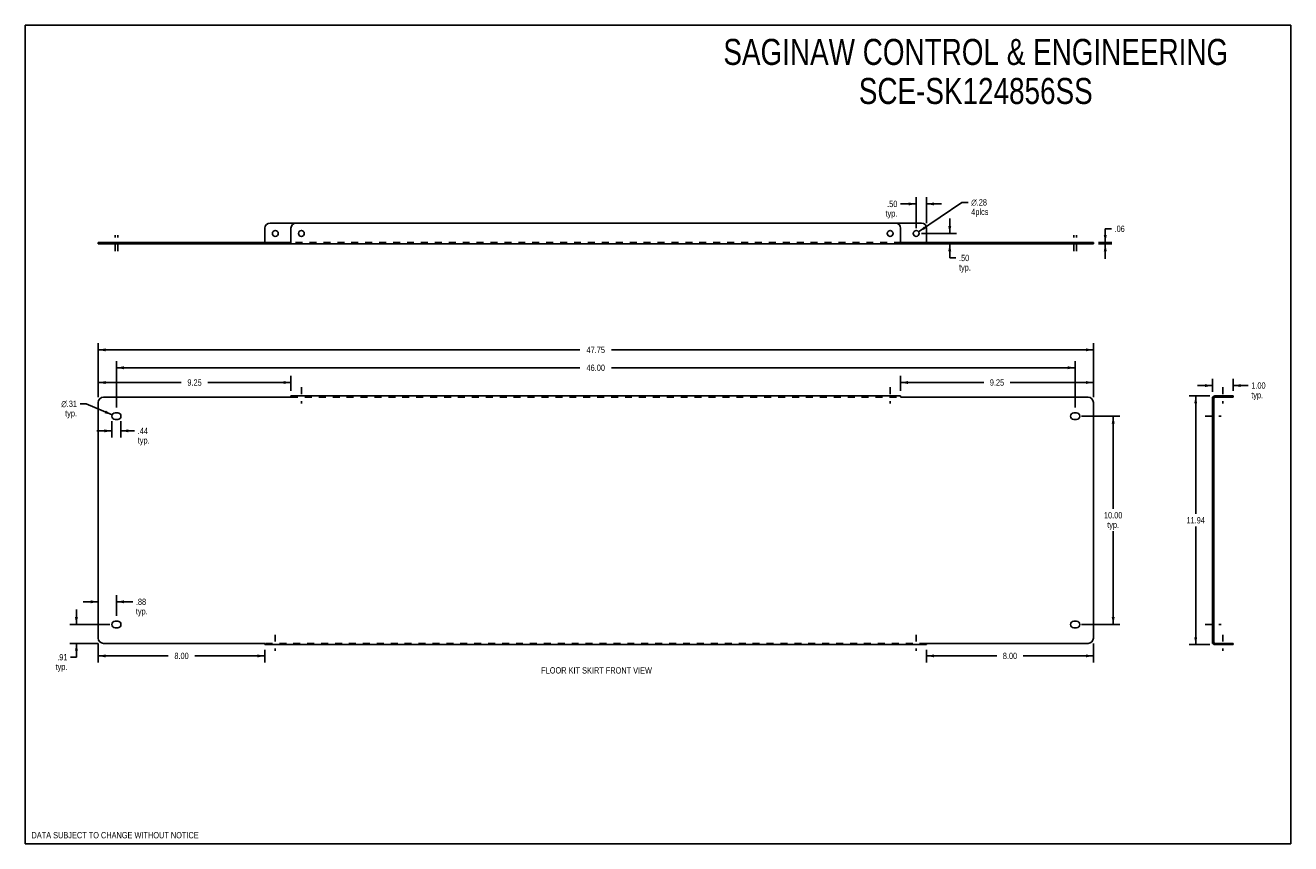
# Model space of a CAD drawing. Header units: inches. Extents: x 0 to 60.7, y 0 to 39.3.
import ezdxf

# ---------------------------------------------------------------- set-up
doc = ezdxf.new("R2010")
doc.units = ezdxf.units.IN
doc.header["$LTSCALE"] = 3.339286
doc.header["$MEASUREMENT"] = 0
doc.linetypes.add('DASHED', pattern=[0.2, 0.1, -0.1])
doc.linetypes.add('HIDDEN', pattern=[0.2, 0.1, -0.1])
doc.layers.get('0').update_dxf_attribs({"linetype": 'CONTINUOUS'})
for name, color, linetype in [('02___PRT_ALL_AXES', 7, 'CONTINUOUS'), ('DEFAULT_2', 8, 'HIDDEN'), ('DIMENSIONS', 7, 'CONTINUOUS')]:
    doc.layers.add(name, color=color, linetype=linetype)
doc.styles.get("Standard").update_dxf_attribs({"font": 'txt', "width": 0.8})
doc.styles.add('TEXTSTYLE_1', font='gdt', dxfattribs={"width": 0.8})
doc.dimstyles.new('DIMSTYLE_1', dxfattribs={"dimtxt": 0.303571, "dimasz": 0.357143, "dimexe": 0.09, "dimexo": 0.07, "dimgap": 0.0425, "dimtad": 0, "dimtih": 1, "dimtoh": 1, "dimzin": 4, "dimdsep": 46, "dimtxsty": 'Standard', "dimblk": '_FILLED', "dimblk1": '_FILLED', "dimblk2": '_FILLED', "dimcen": 0.09, "dimadec": 0, "dimazin": 0, "dimtfac": 1, "dimtofl": 0, "dimtmove": 0, "dimatfit": 3, "dimldrblk": '_FILLED', "dimfxl": 1, "dimtolj": 1, "dimtzin": 4, "dimarcsym": 0})
doc.dimstyles.new('DIMSTYLE_2', dxfattribs={"dimtxt": 0.303571, "dimasz": 0.357143, "dimexe": 0.09, "dimexo": 0.07, "dimgap": 0.09, "dimtad": 0, "dimtih": 1, "dimtoh": 1, "dimzin": 4, "dimdsep": 46, "dimtxsty": 'Standard', "dimblk": '_FILLED', "dimblk1": '_FILLED', "dimblk2": '_FILLED', "dimcen": 0.09, "dimadec": 0, "dimazin": 0, "dimtfac": 1, "dimtofl": 0, "dimtmove": 0, "dimatfit": 3, "dimldrblk": '_FILLED', "dimfxl": 1, "dimtolj": 1, "dimtzin": 4, "dimarcsym": 0})

# ---------------------------------------------------------------- blocks, each defined once
blk = doc.blocks.new('_FILLED')
at = {"color": 0, "linetype": 'ByBlock'}
blk.add_solid([(0, 0), (-1, 0.2), (-1, -0.2)], dxfattribs=at)
blk = doc.blocks.new('*D1')
at = {"layer": 'DIMENSIONS', "color": 2, "linetype": 'Continuous'}
for p, q in [((3.496, 21.433), (3.496, 24.027)), ((3.496, 23.706), (26.612, 23.706)), ((51.246, 23.706), (28.13, 23.706)), ((51.246, 21.433), (51.246, 24.027))]:
    blk.add_line(p, q, dxfattribs=at)
at = {"layer": 'DIMENSIONS', "color": 2, "linetype": 'Continuous', "xscale": 0.3571428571, "yscale": 0.3571428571, "zscale": 0.3571428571, "rotation": 180}
blk.add_blockref('_FILLED', (3.496, 23.706), dxfattribs=at)
at = {"layer": 'DIMENSIONS', "color": 2, "linetype": 'Continuous', "xscale": 0.3571428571, "yscale": 0.3571428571, "zscale": 0.3571428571}
blk.add_blockref('_FILLED', (51.246, 23.706), dxfattribs=at)
at = {"layer": 'DIMENSIONS', "color": 2, "linetype": 'Continuous', "insert": (27.371, 23.857), "char_height": 0.3036, "width": 1.21429, "attachment_point": 2, "line_spacing_factor": 0.9}
blk.add_mtext('47.75', dxfattribs=at)
blk = doc.blocks.new('*D2')
at = {"layer": 'DIMENSIONS', "color": 2, "linetype": 'Continuous'}
for p, q in [((56.832, 21.493), (55.835, 21.493)), ((56.156, 21.493), (56.156, 15.828)), ((56.156, 9.556), (56.156, 15.221)), ((56.832, 9.556), (55.835, 9.556))]:
    blk.add_line(p, q, dxfattribs=at)
at = {"layer": 'DIMENSIONS', "color": 2, "linetype": 'Continuous', "xscale": 0.3571428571, "yscale": 0.3571428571, "zscale": 0.3571428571}
for p, rotation in [((56.156, 21.493), 90), ((56.156, 9.556), 270)]:
    blk.add_blockref('_FILLED', p, dxfattribs=dict(at, rotation=rotation))
at = {"layer": 'DIMENSIONS', "color": 2, "linetype": 'Continuous', "insert": (56.156, 15.676), "char_height": 0.3036, "width": 1.21429, "attachment_point": 2, "line_spacing_factor": 0.9}
blk.add_mtext('11.94', dxfattribs=at)
blk = doc.blocks.new('*D3')
at = {"layer": 'DIMENSIONS', "color": 2, "linetype": 'Continuous'}
for p, q in [((41.996, 21.743), (41.996, 22.46)), ((41.996, 22.138), (45.984, 22.138)), ((51.246, 22.138), (47.259, 22.138)), ((51.246, 21.433), (51.246, 22.46))]:
    blk.add_line(p, q, dxfattribs=at)
at = {"layer": 'DIMENSIONS', "color": 2, "linetype": 'Continuous', "xscale": 0.3571428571, "yscale": 0.3571428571, "zscale": 0.3571428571, "rotation": 180}
blk.add_blockref('_FILLED', (41.996, 22.138), dxfattribs=at)
at = {"layer": 'DIMENSIONS', "color": 2, "linetype": 'Continuous', "xscale": 0.3571428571, "yscale": 0.3571428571, "zscale": 0.3571428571}
blk.add_blockref('_FILLED', (51.246, 22.138), dxfattribs=at)
at = {"layer": 'DIMENSIONS', "color": 2, "linetype": 'Continuous', "insert": (46.621, 22.29), "char_height": 0.3036, "width": 0.97143, "attachment_point": 2, "line_spacing_factor": 0.9}
blk.add_mtext('9.25', dxfattribs=at)
blk = doc.blocks.new('*D4')
at = {"layer": 'DIMENSIONS', "color": 2, "linetype": 'Continuous'}
for p, q in [((3.496, 21.433), (3.496, 22.46)), ((3.496, 22.138), (7.484, 22.138)), ((12.746, 22.138), (8.759, 22.138)), ((12.746, 21.743), (12.746, 22.46))]:
    blk.add_line(p, q, dxfattribs=at)
at = {"layer": 'DIMENSIONS', "color": 2, "linetype": 'Continuous', "xscale": 0.3571428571, "yscale": 0.3571428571, "zscale": 0.3571428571, "rotation": 180}
blk.add_blockref('_FILLED', (3.496, 22.138), dxfattribs=at)
at = {"layer": 'DIMENSIONS', "color": 2, "linetype": 'Continuous', "xscale": 0.3571428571, "yscale": 0.3571428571, "zscale": 0.3571428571}
blk.add_blockref('_FILLED', (12.746, 22.138), dxfattribs=at)
at = {"layer": 'DIMENSIONS', "color": 2, "linetype": 'Continuous', "insert": (8.121, 22.29), "char_height": 0.3036, "width": 0.97143, "attachment_point": 2, "line_spacing_factor": 0.9}
blk.add_mtext('9.25', dxfattribs=at)
blk = doc.blocks.new('*D5')
at = {"layer": 'DIMENSIONS', "color": 2, "linetype": 'Continuous'}
for p, q in [((3.496, 9.616), (3.496, 8.693)), ((11.496, 9.306), (11.496, 8.693)), ((3.496, 9.014), (6.859, 9.014)), ((11.496, 9.014), (8.134, 9.014))]:
    blk.add_line(p, q, dxfattribs=at)
at = {"layer": 'DIMENSIONS', "color": 2, "linetype": 'Continuous', "xscale": 0.3571428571, "yscale": 0.3571428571, "zscale": 0.3571428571, "rotation": 180}
blk.add_blockref('_FILLED', (3.496, 9.014), dxfattribs=at)
at = {"layer": 'DIMENSIONS', "color": 2, "linetype": 'Continuous', "xscale": 0.3571428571, "yscale": 0.3571428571, "zscale": 0.3571428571}
blk.add_blockref('_FILLED', (11.496, 9.014), dxfattribs=at)
at = {"layer": 'DIMENSIONS', "color": 2, "linetype": 'Continuous', "insert": (7.496, 9.166), "char_height": 0.3036, "width": 0.97143, "attachment_point": 2, "line_spacing_factor": 0.9}
blk.add_mtext('8.00', dxfattribs=at)
blk = doc.blocks.new('*D6')
at = {"layer": 'DIMENSIONS', "color": 2, "linetype": 'Continuous'}
for p, q in [((43.246, 9.306), (43.246, 8.693)), ((51.246, 9.616), (51.246, 8.693)), ((43.246, 9.014), (46.609, 9.014)), ((51.246, 9.014), (47.884, 9.014))]:
    blk.add_line(p, q, dxfattribs=at)
at = {"layer": 'DIMENSIONS', "color": 2, "linetype": 'Continuous', "xscale": 0.3571428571, "yscale": 0.3571428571, "zscale": 0.3571428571, "rotation": 180}
blk.add_blockref('_FILLED', (43.246, 9.014), dxfattribs=at)
at = {"layer": 'DIMENSIONS', "color": 2, "linetype": 'Continuous', "xscale": 0.3571428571, "yscale": 0.3571428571, "zscale": 0.3571428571}
blk.add_blockref('_FILLED', (51.246, 9.014), dxfattribs=at)
at = {"layer": 'DIMENSIONS', "color": 2, "linetype": 'Continuous', "insert": (47.246, 9.166), "char_height": 0.3036, "width": 0.97143, "attachment_point": 2, "line_spacing_factor": 0.9}
blk.add_mtext('8.00', dxfattribs=at)
blk = doc.blocks.new('*D7')
at = {"layer": 'DIMENSIONS', "color": 2, "linetype": 'Continuous'}
for p, q in [((56.962, 21.991), (56.247, 21.991)), ((56.962, 21.683), (56.962, 22.313)), ((57.962, 21.743), (57.962, 22.313)), ((57.962, 21.991), (58.671, 21.991))]:
    blk.add_line(p, q, dxfattribs=at)
at = {"layer": 'DIMENSIONS', "color": 2, "linetype": 'Continuous', "xscale": 0.3571428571, "yscale": 0.3571428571, "zscale": 0.3571428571}
blk.add_blockref('_FILLED', (56.962, 21.991), dxfattribs=at)
at = {"layer": 'DIMENSIONS', "color": 2, "linetype": 'Continuous', "xscale": 0.3571428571, "yscale": 0.3571428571, "zscale": 0.3571428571, "rotation": 180}
blk.add_blockref('_FILLED', (57.962, 21.991), dxfattribs=at)
at = {"layer": 'DIMENSIONS', "color": 2, "linetype": 'Continuous', "insert": (58.823, 22.143), "char_height": 0.3036, "width": 0.97143, "attachment_point": 1, "line_spacing_factor": 0.9}
blk.add_mtext('1.00\\Ptyp.', dxfattribs=at)
blk = doc.blocks.new('*D8')
at = {"layer": 'DIMENSIONS', "color": 2, "linetype": 'Continuous'}
for p, q in [((50.684, 20.525), (52.519, 20.525)), ((52.197, 20.525), (52.197, 16.068)), ((52.197, 10.525), (52.197, 15.006)), ((50.684, 10.525), (52.519, 10.525))]:
    blk.add_line(p, q, dxfattribs=at)
at = {"layer": 'DIMENSIONS', "color": 2, "linetype": 'Continuous', "xscale": 0.3571428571, "yscale": 0.3571428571, "zscale": 0.3571428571}
for p, rotation in [((52.197, 20.525), 90), ((52.197, 10.525), 270)]:
    blk.add_blockref('_FILLED', p, dxfattribs=dict(at, rotation=rotation))
at = {"layer": 'DIMENSIONS', "color": 2, "linetype": 'Continuous', "insert": (52.197, 15.917), "char_height": 0.3036, "width": 1.21429, "attachment_point": 2, "line_spacing_factor": 0.9}
blk.add_mtext('10.00\\Ptyp.', dxfattribs=at)
blk = doc.blocks.new('*D9')
at = {"color": 2, "linetype": 'Continuous'}
for p, q in [((2.452, 10.525), (2.452, 11.239)), ((4.059, 10.525), (2.131, 10.525)), ((3.496, 9.616), (2.131, 9.616)), ((2.452, 9.616), (2.452, 8.951)), ((2.452, 8.951), (2.174, 8.951))]:
    blk.add_line(p, q, dxfattribs=at)
at = {"color": 2, "linetype": 'Continuous', "xscale": 0.3571428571, "yscale": 0.3571428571, "zscale": 0.3571428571}
for p, rotation in [((2.452, 10.525), 270), ((2.452, 9.616), 90)]:
    blk.add_blockref('_FILLED', p, dxfattribs=dict(at, rotation=rotation))
at = {"color": 2, "linetype": 'Continuous', "insert": (2.022, 9.103), "char_height": 0.3036, "width": 0.97143, "attachment_point": 3, "line_spacing_factor": 0.9}
blk.add_mtext('.91\\Ptyp.', dxfattribs=at)
blk = doc.blocks.new('*D10')
at = {"color": 2, "linetype": 'Continuous'}
for p, q in [((3.496, 11.612), (2.782, 11.612)), ((4.371, 10.931), (4.371, 11.934)), ((4.371, 11.612), (5.154, 11.612))]:
    blk.add_line(p, q, dxfattribs=at)
at = {"color": 2, "linetype": 'Continuous', "xscale": 0.3571428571, "yscale": 0.3571428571, "zscale": 0.3571428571}
blk.add_blockref('_FILLED', (3.496, 11.612), dxfattribs=at)
at = {"color": 2, "linetype": 'Continuous', "xscale": 0.3571428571, "yscale": 0.3571428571, "zscale": 0.3571428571, "rotation": 180}
blk.add_blockref('_FILLED', (4.371, 11.612), dxfattribs=at)
at = {"color": 2, "linetype": 'Continuous', "insert": (5.305, 11.764), "char_height": 0.3036, "width": 0.97143, "attachment_point": 1, "line_spacing_factor": 0.9}
blk.add_mtext('.88\\Ptyp.', dxfattribs=at)
blk = doc.blocks.new('*D11')
at = {"color": 2, "linetype": 'Continuous'}
for p, q in [((4.153, 20.275), (4.153, 19.496)), ((4.59, 20.275), (4.59, 19.496)), ((4.153, 19.818), (3.438, 19.818)), ((4.59, 19.818), (5.243, 19.818))]:
    blk.add_line(p, q, dxfattribs=at)
at = {"color": 2, "linetype": 'Continuous', "xscale": 0.3571428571, "yscale": 0.3571428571, "zscale": 0.3571428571}
blk.add_blockref('_FILLED', (4.153, 19.818), dxfattribs=at)
at = {"color": 2, "linetype": 'Continuous', "xscale": 0.3571428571, "yscale": 0.3571428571, "zscale": 0.3571428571, "rotation": 180}
blk.add_blockref('_FILLED', (4.59, 19.818), dxfattribs=at)
at = {"color": 2, "linetype": 'Continuous', "insert": (5.395, 19.969), "char_height": 0.3036, "width": 0.97143, "attachment_point": 1, "line_spacing_factor": 0.9}
blk.add_mtext('.44\\Ptyp.', dxfattribs=at)
blk = doc.blocks.new('*D12')
at = {"color": 2, "linetype": 'Continuous'}
for p, q in [((2.927, 21.117), (2.632, 21.117)), ((4.165, 20.586), (2.927, 21.117))]:
    blk.add_line(p, q, dxfattribs=at)
at = {"color": 2, "linetype": 'Continuous', "xscale": 0.3571428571, "yscale": 0.3571428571, "zscale": 0.3571428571, "rotation": 336.7778791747}
blk.add_blockref('_FILLED', (4.165, 20.586), dxfattribs=at)
at = {"color": 2, "linetype": 'Continuous', "insert": (2.481, 21.269), "char_height": 0.30357, "width": 1.13333, "attachment_point": 3, "line_spacing_factor": 0.9, "style": 'TEXTSTYLE_1'}
blk.add_mtext('{\\Fgdt;n}\\Ftxt;.31\\Ptyp.', dxfattribs=at)
blk = doc.blocks.new('*D13')
at = {"color": 2, "linetype": 'Continuous'}
for p, q in [((44.354, 29.295), (44.354, 30.009)), ((42.996, 29.295), (44.675, 29.295)), ((44.354, 28.795), (44.354, 28.116)), ((44.354, 28.116), (44.648, 28.116))]:
    blk.add_line(p, q, dxfattribs=at)
at = {"color": 2, "linetype": 'Continuous', "xscale": 0.3571428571, "yscale": 0.3571428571, "zscale": 0.3571428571}
for p, rotation in [((44.354, 29.295), 270), ((44.354, 28.795), 90)]:
    blk.add_blockref('_FILLED', p, dxfattribs=dict(at, rotation=rotation))
at = {"color": 2, "linetype": 'Continuous', "insert": (44.8, 28.268), "char_height": 0.3036, "width": 0.97143, "attachment_point": 1, "line_spacing_factor": 0.9}
blk.add_mtext('.50\\Ptyp.', dxfattribs=at)
blk = doc.blocks.new('*D14')
at = {"color": 2, "linetype": 'Continuous'}
for p, q in [((42.746, 29.545), (42.746, 31.032)), ((43.246, 29.795), (43.246, 31.032)), ((42.746, 30.711), (41.995, 30.711)), ((43.246, 30.711), (43.961, 30.711))]:
    blk.add_line(p, q, dxfattribs=at)
at = {"color": 2, "linetype": 'Continuous', "xscale": 0.3571428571, "yscale": 0.3571428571, "zscale": 0.3571428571}
blk.add_blockref('_FILLED', (42.746, 30.711), dxfattribs=at)
at = {"color": 2, "linetype": 'Continuous', "xscale": 0.3571428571, "yscale": 0.3571428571, "zscale": 0.3571428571, "rotation": 180}
blk.add_blockref('_FILLED', (43.246, 30.711), dxfattribs=at)
at = {"color": 2, "linetype": 'Continuous', "insert": (41.843, 30.863), "char_height": 0.3036, "width": 0.97143, "attachment_point": 3, "line_spacing_factor": 0.9}
blk.add_mtext('.50\\Ptyp.', dxfattribs=at)
blk = doc.blocks.new('*D15')
at = {"color": 2, "linetype": 'Continuous'}
for p, q in [((42.863, 29.374), (44.942, 30.786)), ((44.942, 30.786), (45.236, 30.786))]:
    blk.add_line(p, q, dxfattribs=at)
at = {"color": 2, "linetype": 'Continuous', "xscale": 0.3571428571, "yscale": 0.3571428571, "zscale": 0.3571428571, "rotation": 214.1840486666}
blk.add_blockref('_FILLED', (42.863, 29.374), dxfattribs=at)
at = {"color": 2, "linetype": 'Continuous', "insert": (45.388, 30.938), "char_height": 0.30357, "width": 1.21429, "attachment_point": 1, "line_spacing_factor": 0.9, "style": 'TEXTSTYLE_1'}
blk.add_mtext('{\\Fgdt;n}\\Ftxt;.28\\P4plcs', dxfattribs=at)
blk = doc.blocks.new('*D16')
at = {"color": 2, "linetype": 'Continuous'}
for p, q in [((51.817, 28.855), (51.817, 29.518)), ((51.817, 29.518), (52.111, 29.518)), ((51.496, 28.855), (52.138, 28.855)), ((51.496, 28.795), (52.138, 28.795)), ((51.817, 28.795), (51.817, 28.081))]:
    blk.add_line(p, q, dxfattribs=at)
at = {"color": 2, "linetype": 'Continuous', "xscale": 0.3571428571, "yscale": 0.3571428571, "zscale": 0.3571428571}
for p, rotation in [((51.817, 28.855), 270), ((51.817, 28.795), 90)]:
    blk.add_blockref('_FILLED', p, dxfattribs=dict(at, rotation=rotation))
at = {"color": 2, "linetype": 'Continuous', "insert": (52.263, 29.67), "char_height": 0.3036, "width": 0.72857, "attachment_point": 1, "line_spacing_factor": 0.9}
blk.add_mtext('.06', dxfattribs=at)
blk = doc.blocks.new('*D17')
at = {"color": 2, "linetype": 'Continuous'}
for p, q in [((4.371, 20.931), (4.371, 23.169)), ((50.371, 20.931), (50.371, 23.169)), ((4.371, 22.847), (26.612, 22.847)), ((50.371, 22.847), (28.13, 22.847))]:
    blk.add_line(p, q, dxfattribs=at)
at = {"color": 2, "linetype": 'Continuous', "xscale": 0.3571428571, "yscale": 0.3571428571, "zscale": 0.3571428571, "rotation": 180}
blk.add_blockref('_FILLED', (4.371, 22.847), dxfattribs=at)
at = {"color": 2, "linetype": 'Continuous', "xscale": 0.3571428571, "yscale": 0.3571428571, "zscale": 0.3571428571}
blk.add_blockref('_FILLED', (50.371, 22.847), dxfattribs=at)
at = {"color": 2, "linetype": 'Continuous', "insert": (27.371, 22.999), "char_height": 0.3036, "width": 1.21429, "attachment_point": 2, "line_spacing_factor": 0.9}
blk.add_mtext('46.00', dxfattribs=at)

msp = doc.modelspace()

# ---------------------------------------------------------------- linework, layer by layer
at = {"color": 7, "linetype": 'Continuous'}
for p, q in [((0, 0), (0, 39.286)), ((0, 39.286), (60.714, 39.286)), ((60.714, 0), (60.714, 39.286)), ((11.746, 29.795), (12.996, 29.795)), ((41.746, 29.795), (42.996, 29.795)), ((11.496, 28.855), (11.496, 29.545)), ((43.246, 28.855), (43.246, 29.545)), ((3.496, 28.855), (3.496, 28.795)), ((3.496, 28.855), (12.72, 28.855)), ((12.72, 28.855), (12.72, 28.795)), ((42.023, 28.855), (51.246, 28.855)), ((42.023, 28.855), (42.023, 28.795)), ((51.246, 28.855), (51.246, 28.795)), ((57.022, 21.433), (56.962, 21.433)), ((56.991, 21.452), (57.001, 21.443)), ((57.022, 9.616), (57.022, 21.433)), ((57.082, 21.433), (57.962, 21.433)), ((57.962, 21.433), (57.962, 21.493)), ((57.022, 9.616), (56.962, 9.616)), ((56.991, 9.598), (57.001, 9.606)), ((57.027, 9.629), (57.029, 9.63)), ((57.082, 9.616), (57.962, 9.616)), ((57.962, 9.616), (57.962, 9.556)), ((0, 0), (60.714, 0))]:
    msp.add_line(p, q, dxfattribs=at)
at = {"color": 3, "linetype": 'Continuous'}
for p, q in [((41.746, 29.795), (12.996, 29.795)), ((12.746, 29.545), (12.746, 28.824)), ((41.996, 28.824), (41.996, 29.545)), ((12.72, 28.795), (3.496, 28.795)), ((12.731, 28.795), (42.012, 28.795)), ((51.246, 28.795), (42.023, 28.795)), ((12.72, 21.433), (3.746, 21.433)), ((12.746, 21.493), (12.746, 21.452)), ((12.746, 21.493), (41.996, 21.493)), ((41.996, 21.493), (41.996, 21.452)), ((50.996, 21.433), (42.023, 21.433)), ((56.962, 9.616), (56.962, 21.433)), ((57.082, 21.493), (57.962, 21.493)), ((3.496, 21.183), (3.496, 9.866)), ((51.246, 9.866), (51.246, 21.183)), ((3.746, 9.616), (11.47, 9.616)), ((11.496, 9.556), (11.496, 9.598)), ((43.246, 9.556), (11.496, 9.556)), ((43.246, 9.556), (43.246, 9.598)), ((43.273, 9.616), (50.996, 9.616)), ((57.962, 9.556), (57.082, 9.556))]:
    msp.add_line(p, q, dxfattribs=at)
at = {"color": 7, "linetype": 'Continuous'}
for points in [[(11.496, 28.869), (11.492, 28.869), (11.489, 28.868), (11.486, 28.866), (11.483, 28.863)], [(12.733, 28.863), (12.73, 28.86), (12.727, 28.858), (12.724, 28.856), (12.72, 28.855)], [(12.746, 28.869), (12.742, 28.869), (12.739, 28.868), (12.736, 28.866), (12.733, 28.863)], [(41.996, 28.869), (42, 28.869), (42.004, 28.868), (42.007, 28.866), (42.01, 28.863)], [(42.01, 28.863), (42.013, 28.86), (42.016, 28.858), (42.019, 28.856), (42.023, 28.855)], [(43.246, 28.869), (43.25, 28.869), (43.254, 28.868), (43.257, 28.866), (43.26, 28.863)], [(57.036, 21.413), (57.036, 21.414), (57.035, 21.416), (57.033, 21.418), (57.03, 21.421)], [(57.036, 9.637), (57.036, 9.636), (57.035, 9.634), (57.033, 9.631), (57.03, 9.629)]]:
    msp.add_lwpolyline(points, dxfattribs=at)
at = {"color": 3, "linetype": 'Continuous'}
for points in [[(12.731, 28.802), (12.728, 28.798), (12.724, 28.796), (12.72, 28.795)], [(12.746, 28.824), (12.743, 28.82), (12.74, 28.815), (12.737, 28.811), (12.734, 28.806), (12.731, 28.802)], [(41.996, 28.824), (42, 28.82), (42.003, 28.815), (42.006, 28.811), (42.009, 28.806), (42.012, 28.802)], [(42.012, 28.802), (42.015, 28.798), (42.019, 28.796), (42.023, 28.795)], [(12.728, 21.438), (12.724, 21.436), (12.72, 21.433)], [(12.746, 21.452), (12.743, 21.448), (12.74, 21.446), (12.737, 21.444), (12.734, 21.442), (12.728, 21.438)], [(41.996, 21.452), (42, 21.448), (42.003, 21.446), (42.006, 21.444), (42.009, 21.442)], [(42.009, 21.442), (42.015, 21.438), (42.019, 21.436), (42.023, 21.433)], [(56.982, 21.446), (56.977, 21.444), (56.973, 21.442), (56.968, 21.44)], [(56.991, 21.452), (56.987, 21.448), (56.982, 21.446)], [(11.484, 9.607), (11.478, 9.611), (11.474, 9.613), (11.47, 9.616)], [(11.496, 9.598), (11.493, 9.601), (11.49, 9.603), (11.487, 9.605), (11.484, 9.607)], [(43.246, 9.598), (43.25, 9.601), (43.253, 9.603), (43.256, 9.605), (43.259, 9.607), (43.265, 9.611)], [(43.265, 9.611), (43.269, 9.613), (43.273, 9.616)], [(56.982, 9.603), (56.977, 9.605), (56.973, 9.607), (56.968, 9.609)], [(56.991, 9.598), (56.987, 9.601), (56.982, 9.603)]]:
    msp.add_lwpolyline(points, dxfattribs=at)
at = {"color": 7, "linetype": 'Continuous'}
for centre, radius, start, end in [((11.746, 29.545), 0.25, 90, 180), ((42.996, 29.545), 0.25, 0, 90), ((57.082, 21.373), 0.06, 90, 152.81869), ((57.082, 9.676), 0.06, 207.18131, 270)]:
    msp.add_arc(centre, radius, start, end, dxfattribs=at)
at = {"color": 3, "linetype": 'Continuous'}
for centre, radius, start, end in [((12.996, 29.545), 0.25, 90, 180), ((41.746, 29.545), 0.25, 0, 90), ((3.746, 21.183), 0.25, 90, 180), ((50.996, 21.183), 0.25, 0, 90), ((57.082, 21.373), 0.12, 90, 146.03821), ((3.746, 9.866), 0.25, 180, 270), ((50.996, 9.866), 0.25, 270, 360), ((57.082, 9.676), 0.12, 213.96179, 270)]:
    msp.add_arc(centre, radius, start, end, dxfattribs=at)
at = {"layer": '02___PRT_ALL_AXES', "color": 2, "linetype": 'DASHED'}
for p, q in [((4.309, 28.438), (4.309, 29.212)), ((4.434, 28.438), (4.434, 29.212)), ((50.309, 28.438), (50.309, 29.212)), ((50.434, 28.438), (50.434, 29.212)), ((13.246, 21.911), (13.246, 21.136)), ((41.496, 21.911), (41.496, 21.136)), ((57.462, 21.911), (57.462, 21.136)), ((56.605, 20.525), (57.379, 20.525)), ((56.605, 10.525), (57.379, 10.525)), ((11.996, 10.033), (11.996, 9.259)), ((42.746, 10.033), (42.746, 9.259)), ((57.462, 10.033), (57.462, 9.259))]:
    msp.add_line(p, q, dxfattribs=at)
at = {"layer": '02___PRT_ALL_AXES', "color": 8, "linetype": 'HIDDEN'}
for p, q in [((4.153, 28.855), (4.153, 28.795)), ((4.153, 28.855), (4.59, 28.855)), ((4.153, 28.795), (4.59, 28.795)), ((4.59, 28.855), (4.59, 28.795)), ((50.153, 28.855), (50.59, 28.855)), ((50.153, 28.855), (50.153, 28.795)), ((50.153, 28.795), (50.59, 28.795)), ((50.59, 28.855), (50.59, 28.795)), ((57.321, 21.433), (57.321, 21.493)), ((57.602, 21.493), (57.321, 21.493)), ((57.602, 21.433), (57.321, 21.433)), ((57.602, 21.433), (57.602, 21.493)), ((56.962, 20.681), (56.962, 20.368)), ((57.022, 20.681), (56.962, 20.681)), ((57.022, 20.681), (57.022, 20.368)), ((57.022, 20.368), (56.962, 20.368)), ((57.022, 10.681), (56.962, 10.681)), ((56.962, 10.681), (56.962, 10.368)), ((57.022, 10.368), (56.962, 10.368)), ((57.022, 10.681), (57.022, 10.368)), ((57.602, 9.616), (57.321, 9.616)), ((57.321, 9.556), (57.321, 9.616)), ((57.602, 9.556), (57.321, 9.556)), ((57.602, 9.556), (57.602, 9.616))]:
    msp.add_line(p, q, dxfattribs=at)
at = {"layer": '02___PRT_ALL_AXES', "color": 3, "linetype": 'Continuous'}
for p, q in [((4.309, 20.681), (4.434, 20.681)), ((50.309, 20.681), (50.434, 20.681)), ((4.434, 20.368), (4.309, 20.368)), ((50.434, 20.368), (50.309, 20.368)), ((4.309, 10.681), (4.434, 10.681)), ((4.434, 10.368), (4.309, 10.368)), ((50.309, 10.681), (50.434, 10.681)), ((50.434, 10.368), (50.309, 10.368))]:
    msp.add_line(p, q, dxfattribs=at)
at = {"layer": '02___PRT_ALL_AXES', "color": 7, "linetype": 'Continuous'}
for centre in [(11.996, 29.295), (42.746, 29.295)]:
    msp.add_circle(centre, 0.141, dxfattribs=at)
at = {"layer": '02___PRT_ALL_AXES', "color": 3, "linetype": 'Continuous'}
for centre in [(13.246, 29.295), (41.496, 29.295)]:
    msp.add_circle(centre, 0.141, dxfattribs=at)
for centre, start, end in [((4.309, 20.525), 90, 270), ((4.434, 20.525), 270, 90), ((50.309, 20.525), 90, 270), ((50.434, 20.525), 270, 90), ((4.309, 10.525), 90, 270), ((4.434, 10.525), 270, 90), ((50.309, 10.525), 90, 270), ((50.434, 10.525), 270, 90)]:
    msp.add_arc(centre, 0.156, start, end, dxfattribs=at)
at = {"layer": 'DEFAULT_2', "color": 8, "linetype": 'HIDDEN'}
for p, q in [((11.47, 28.855), (11.47, 28.795)), ((11.496, 28.824), (11.496, 28.855)), ((42.023, 28.855), (12.72, 28.855)), ((12.731, 28.795), (12.72, 28.795)), ((42.023, 28.795), (42.012, 28.795)), ((43.246, 28.824), (43.246, 28.855)), ((43.273, 28.855), (43.273, 28.795)), ((12.746, 21.433), (41.996, 21.433)), ((56.993, 21.433), (56.991, 21.433)), ((57.001, 21.443), (57.036, 21.413)), ((43.246, 9.616), (11.496, 9.616)), ((57.001, 9.606), (57.036, 9.637))]:
    msp.add_line(p, q, dxfattribs=at)
for points in [[(11.483, 28.863), (11.48, 28.86), (11.477, 28.858), (11.474, 28.856), (11.47, 28.855)], [(11.496, 28.824), (11.493, 28.82), (11.49, 28.815), (11.487, 28.811), (11.484, 28.806), (11.481, 28.802), (11.478, 28.798), (11.474, 28.796), (11.47, 28.795)], [(43.246, 28.824), (43.25, 28.82), (43.253, 28.815), (43.256, 28.811), (43.259, 28.806), (43.262, 28.802), (43.265, 28.798), (43.269, 28.796), (43.273, 28.795)], [(43.26, 28.863), (43.263, 28.86), (43.266, 28.858), (43.269, 28.856), (43.273, 28.855)], [(56.968, 21.44), (56.965, 21.438), (56.963, 21.436), (56.962, 21.433)], [(56.991, 21.433), (56.991, 21.433), (56.992, 21.433), (56.994, 21.433), (56.996, 21.433), (56.999, 21.432), (57.001, 21.431), (57.004, 21.431), (57.007, 21.43), (57.01, 21.429), (57.012, 21.428), (57.015, 21.426), (57.018, 21.425), (57.02, 21.424), (57.023, 21.423), (57.025, 21.422), (57.026, 21.421)], [(57.03, 21.421), (57.027, 21.424), (57.025, 21.427), (57.023, 21.43), (57.022, 21.433)], [(57.026, 21.421), (57.027, 21.42), (57.028, 21.419), (57.028, 21.419), (57.027, 21.42)], [(56.968, 9.609), (56.965, 9.611), (56.963, 9.613), (56.962, 9.616)], [(56.993, 9.616), (56.992, 9.616), (56.991, 9.616), (56.993, 9.616), (56.993, 9.616)], [(57.029, 9.63), (57.028, 9.63), (57.027, 9.629), (57.025, 9.628), (57.023, 9.626), (57.02, 9.625), (57.018, 9.624), (57.015, 9.623), (57.012, 9.622), (57.01, 9.621), (57.007, 9.62), (57.004, 9.619), (57.001, 9.618), (56.999, 9.617), (56.996, 9.617), (56.994, 9.616), (56.993, 9.616)], [(57.03, 9.629), (57.027, 9.626), (57.025, 9.622), (57.023, 9.619), (57.022, 9.616)]]:
    msp.add_lwpolyline(points, dxfattribs=at)
for centre, radius, start, end in [((57.082, 21.373), 0.12, 146.03821, 180), ((57.082, 21.373), 0.06, 152.81869, 180), ((57.082, 9.676), 0.12, 180, 213.96179), ((57.082, 9.676), 0.06, 180, 207.18131)]:
    msp.add_arc(centre, radius, start, end, dxfattribs=at)

# ---------------------------------------------------------------- texts
at = {"color": 2, "linetype": 'Continuous', "insert": (0.297, 0.561), "char_height": 0.30357, "width": 8.98571, "attachment_point": 1, "line_spacing_factor": 0.9}
msp.add_mtext('DATA SUBJECT TO CHANGE WITHOUT NOTICE', dxfattribs=at)
at = {"layer": 'DIMENSIONS', "color": 2, "linetype": 'Continuous', "attachment_point": 2, "line_spacing_factor": 0.9}
for s, insert, char_height, width in [('SAGINAW CONTROL & ENGINEERING\\PSCE-SK124856SS', (45.604, 38.633), 1.25, 29), ('FLOOR KIT SKIRT FRONT VIEW', (27.41, 8.472), 0.30357, 6.31429)]:
    msp.add_mtext(s, dxfattribs=dict(at, insert=insert, char_height=char_height, width=width))

# ---------------------------------------------------------------- dimensions: what is measured, and where the dimension line sits
at = {"color": 2, "linetype": 'Continuous'}
for base, p1, p2, angle, picture, middle in [((42.746, 30.711), (43.246, 29.725), (42.746, 29.475), 180, '*D14', (41.357, 30.483)), ((44.354, 29.295), (42.023, 28.795), (42.926, 29.295), 90, '*D13', (45.286, 27.888)), ((4.153, 19.818), (4.59, 20.345), (4.153, 20.345), 180, '*D11', (5.88, 19.59)), ((2.452, 10.525), (3.566, 9.616), (4.129, 10.525), 90, '*D9', (1.536, 8.723))]:
    dim = msp.add_linear_dim(base=base, p1=p1, p2=p2, angle=angle, text='<>\\Ptyp.', dimstyle='DIMSTYLE_1', dxfattribs=at)
    dim.commit()
    dim.dimension.update_dxf_attribs({"geometry": picture, "text_midpoint": middle, "dimtype": 160})
for p1, p2, text, picture, middle in [((42.863, 29.374), (42.63, 29.216), '<>\\P4plcs', '*D15', (45.995, 30.558)), ((4.165, 20.586), (4.452, 20.463), '<>\\Ptyp.', '*D12', (1.914, 20.89))]:
    dim = msp.add_diameter_dim_2p(p1=p1, p2=p2, text=text, dimstyle='DIMSTYLE_2', dxfattribs=at)
    dim.commit()
    dim.dimension.update_dxf_attribs({"geometry": picture, "text_midpoint": middle, "dimtype": 163})
dim = msp.add_linear_dim(base=(51.817, 28.795), p1=(52.208, 28.855), p2=(52.208, 28.795), angle=270, dimstyle='DIMSTYLE_1', dxfattribs=at)
dim.commit()
dim.dimension.update_dxf_attribs({"geometry": '*D16', "text_midpoint": (52.627, 29.518), "dimtype": 160})
dim = msp.add_linear_dim(base=(50.371, 22.847), p1=(4.371, 20.861), p2=(50.371, 20.861), dimstyle='DIMSTYLE_1', dxfattribs=at)
dim.commit()
dim.dimension.update_dxf_attribs({"geometry": '*D17', "text_midpoint": (27.371, 22.847), "dimtype": 160})
dim = msp.add_linear_dim(base=(4.371325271, 11.612206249), p1=(3.496325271, 9.865915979), p2=(4.371325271, 10.860915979), text='<>\\Ptyp.', dimstyle='DIMSTYLE_1', dxfattribs=at)
dim.commit()
dim.dimension.update_dxf_attribs({"geometry": '*D10', "text_midpoint": (5.791017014, 11.384527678), "dimtype": 160})
at = {"layer": 'DIMENSIONS', "color": 2, "linetype": 'Continuous'}
for base, p1, p2, picture, middle in [((51.246, 23.706), (3.496, 21.363), (51.246, 21.363), '*D1', (27.371, 23.706)), ((12.746, 22.138), (3.496, 21.363), (12.746, 21.673), '*D4', (8.121, 22.138)), ((11.496, 9.014), (3.496, 9.686), (11.496, 8.623), '*D5', (7.496, 9.014))]:
    dim = msp.add_linear_dim(base=base, p1=p1, p2=p2, dimstyle='DIMSTYLE_1', dxfattribs=at)
    dim.commit()
    dim.dimension.update_dxf_attribs({"geometry": picture, "text_midpoint": middle, "dimtype": 160})
for base, p1, p2, angle, picture, middle in [((41.996, 22.138), (51.246, 21.363), (41.996, 21.673), 180, '*D3', (46.621, 22.138)), ((56.156, 21.493), (56.902, 9.556), (56.902, 21.493), 90, '*D2', (56.156, 15.525)), ((43.246, 9.014), (51.246, 9.686), (43.246, 8.623), 180, '*D6', (47.246, 9.014))]:
    dim = msp.add_linear_dim(base=base, p1=p1, p2=p2, angle=angle, dimstyle='DIMSTYLE_1', dxfattribs=at)
    dim.commit()
    dim.dimension.update_dxf_attribs({"geometry": picture, "text_midpoint": middle, "dimtype": 160})
dim = msp.add_linear_dim(base=(57.962, 21.991), p1=(56.962, 22.383), p2=(57.962, 22.383), text='<>\\Ptyp.', dimstyle='DIMSTYLE_1', dxfattribs=at)
dim.commit()
dim.dimension.update_dxf_attribs({"geometry": '*D7', "text_midpoint": (59.309, 21.764), "dimtype": 160})
dim = msp.add_linear_dim(base=(52.197, 20.525), p1=(50.614, 10.525), p2=(50.614, 20.525), angle=90, text='<>\\Ptyp.', dimstyle='DIMSTYLE_1', dxfattribs=at)
dim.commit()
dim.dimension.update_dxf_attribs({"geometry": '*D8', "text_midpoint": (52.197, 15.537), "dimtype": 160})

doc.saveas('drawing.dxf')
